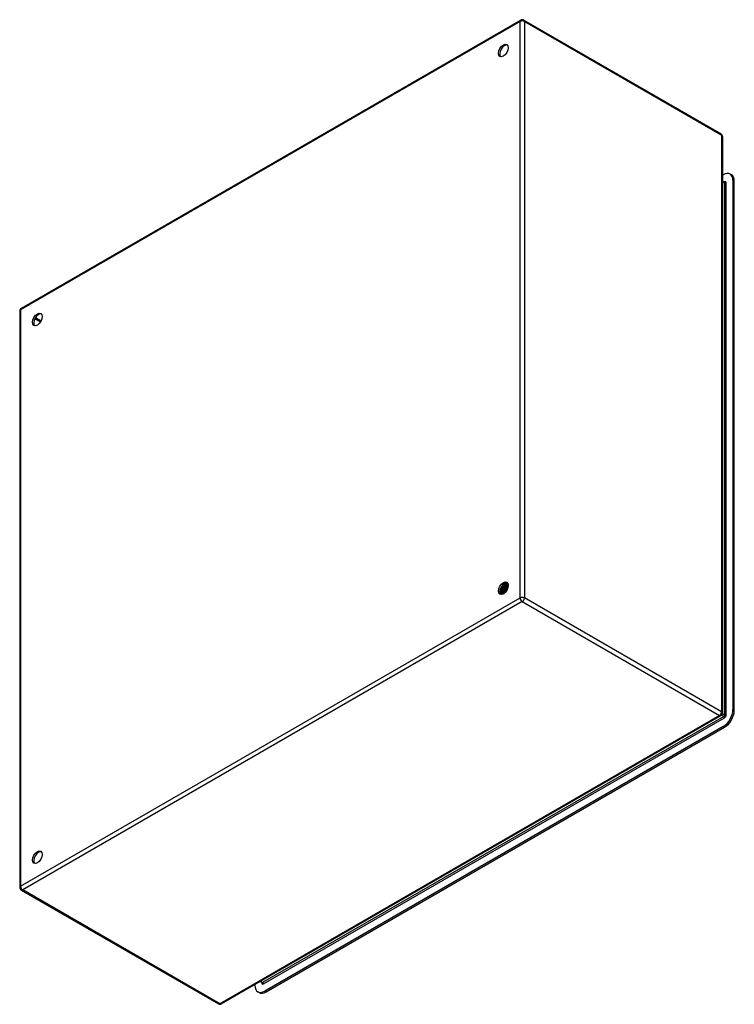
# Model space of a CAD drawing. Header units: inches. Extents: x 114.4 to 134.4, y 40.1 to 67.8.
import ezdxf

# ---------------------------------------------------------------- set-up
doc = ezdxf.new("R2010")
doc.units = ezdxf.units.IN
doc.header["$MEASUREMENT"] = 0
doc.layers.add('Visible Edges(ANSI)', color=7, linetype='Continuous', lineweight=25)
doc.layers.add('Visible Tangent Edges(ANSI)', color=7, linetype='Continuous', lineweight=25)

msp = doc.modelspace()

# ---------------------------------------------------------------- linework, layer by layer
at = {"layer": 'Visible Edges(ANSI)'}
for p, q in [((128.422, 67.789), (114.398, 59.693)), ((128.506, 67.789), (134.044, 64.592)), ((134.086, 64.519), (134.086, 48.326)), ((134.086, 63.433), (134.107, 63.445)), ((134.337, 63.443), (134.3, 63.464)), ((134.086, 63.265), (134.138, 63.235)), ((134.38, 63.288), (134.38, 48.423)), ((134.417, 48.401), (134.417, 63.266)), ((114.356, 59.62), (114.356, 43.427)), ((127.866, 51.754), (127.85, 51.745)), ((127.867, 51.719), (127.87, 51.717)), ((127.877, 51.825), (127.874, 51.827)), ((127.901, 51.734), (127.885, 51.725)), ((127.89, 51.853), (127.893, 51.852)), ((127.915, 51.809), (127.912, 51.811)), ((127.928, 51.838), (127.931, 51.836)), ((127.952, 51.793), (127.949, 51.795)), ((127.952, 51.955), (127.952, 51.955)), ((127.953, 51.955), (127.952, 51.955)), ((127.956, 51.954), (127.953, 51.955)), ((127.957, 51.937), (127.957, 51.919)), ((127.965, 51.822), (127.968, 51.821)), ((127.981, 51.962), (127.984, 51.961)), ((127.99, 51.938), (127.987, 51.939)), ((127.99, 51.778), (127.987, 51.779)), ((127.991, 51.917), (127.991, 51.899)), ((128.002, 51.807), (128.005, 51.805)), ((128.015, 51.945), (128.018, 51.944)), ((128.024, 51.922), (128.021, 51.923)), ((128.024, 51.957), (128.022, 51.959)), ((128.024, 51.763), (128.024, 51.763)), ((128.026, 51.897), (128.026, 51.879)), ((128.038, 51.791), (128.04, 51.791)), ((128.048, 51.929), (128.051, 51.927)), ((128.058, 51.906), (128.055, 51.907)), ((128.059, 51.937), (128.056, 51.939)), ((128.061, 51.877), (128.061, 51.858)), ((127.85, 51.712), (127.846, 51.714)), ((127.851, 51.698), (127.849, 51.699)), ((127.886, 51.678), (127.883, 51.679)), ((127.888, 51.692), (127.884, 51.694)), ((127.905, 51.7), (127.908, 51.699)), ((127.935, 51.714), (127.919, 51.705)), ((127.926, 51.673), (127.922, 51.675)), ((127.943, 51.682), (127.946, 51.68)), ((127.948, 51.68), (127.948, 51.681)), ((127.951, 51.683), (127.951, 51.683)), ((134.044, 48.254), (120.02, 40.157)), ((134.107, 47.951), (121.234, 40.519)), ((121.271, 40.497), (134.145, 47.929)), ((114.398, 43.355), (119.936, 40.157)), ((120.961, 40.676), (120.961, 40.701)), ((121.106, 40.784), (121.159, 40.754)), ((121.079, 40.478), (121.041, 40.499))]:
    msp.add_line(p, q, dxfattribs=at)
at = {"layer": 'Visible Edges(ANSI)', "flags": 128}
for points in [[(134.143, 63.234), (134.141, 63.234), (134.138, 63.235)], [(127.912, 51.811), (127.909, 51.806), (127.906, 51.802), (127.903, 51.798), (127.9, 51.794), (127.897, 51.791), (127.894, 51.787), (127.891, 51.783), (127.887, 51.78), (127.884, 51.776), (127.881, 51.773), (127.878, 51.77), (127.874, 51.767), (127.871, 51.764), (127.867, 51.761), (127.864, 51.758), (127.861, 51.756), (127.857, 51.753), (127.854, 51.751), (127.85, 51.749), (127.847, 51.746), (127.843, 51.745), (127.84, 51.743), (127.837, 51.741), (127.833, 51.74)], [(127.833, 51.737), (127.837, 51.738), (127.84, 51.74), (127.844, 51.742), (127.847, 51.743), (127.851, 51.745), (127.854, 51.748), (127.858, 51.75), (127.862, 51.753), (127.865, 51.755), (127.869, 51.758), (127.872, 51.761), (127.876, 51.764), (127.879, 51.767), (127.883, 51.77), (127.886, 51.774), (127.89, 51.777), (127.893, 51.781), (127.896, 51.785), (127.899, 51.789), (127.903, 51.792), (127.906, 51.797), (127.909, 51.801), (127.912, 51.805), (127.915, 51.809)], [(127.846, 51.714), (127.846, 51.715), (127.846, 51.716), (127.845, 51.717), (127.845, 51.718), (127.844, 51.719), (127.844, 51.72), (127.843, 51.721), (127.843, 51.722), (127.843, 51.723), (127.842, 51.724), (127.842, 51.725), (127.841, 51.726), (127.841, 51.727), (127.84, 51.728), (127.84, 51.729), (127.84, 51.73), (127.839, 51.731), (127.839, 51.732), (127.838, 51.733), (127.838, 51.734), (127.837, 51.735), (127.837, 51.736), (127.837, 51.737), (127.836, 51.738)], [(127.839, 51.779), (127.841, 51.781), (127.843, 51.782), (127.845, 51.784), (127.847, 51.785), (127.849, 51.787), (127.851, 51.789), (127.853, 51.79), (127.855, 51.792), (127.857, 51.794), (127.859, 51.796), (127.861, 51.798), (127.863, 51.8), (127.865, 51.802), (127.866, 51.804), (127.868, 51.806), (127.87, 51.808), (127.872, 51.81), (127.874, 51.812), (127.876, 51.814), (127.877, 51.817), (127.879, 51.819), (127.881, 51.821), (127.883, 51.824), (127.884, 51.826)], [(127.84, 51.783), (127.842, 51.784), (127.843, 51.786), (127.845, 51.787), (127.846, 51.789), (127.848, 51.791), (127.85, 51.792), (127.851, 51.794), (127.853, 51.795), (127.855, 51.797), (127.856, 51.799), (127.858, 51.801), (127.859, 51.802), (127.861, 51.804), (127.862, 51.806), (127.864, 51.808), (127.865, 51.81), (127.867, 51.811), (127.869, 51.813), (127.87, 51.815), (127.871, 51.817), (127.873, 51.819), (127.874, 51.821), (127.876, 51.823), (127.877, 51.825)], [(127.874, 51.827), (127.873, 51.825), (127.872, 51.823), (127.87, 51.821), (127.869, 51.819), (127.868, 51.818), (127.866, 51.816), (127.865, 51.814), (127.864, 51.813), (127.862, 51.811), (127.861, 51.809), (127.86, 51.808), (127.858, 51.806), (127.857, 51.804), (127.856, 51.803), (127.854, 51.801), (127.853, 51.8), (127.851, 51.798), (127.85, 51.797), (127.848, 51.795), (127.847, 51.794), (127.846, 51.793), (127.844, 51.791), (127.843, 51.79), (127.841, 51.788)], [(127.862, 51.73), (127.861, 51.73), (127.86, 51.731), (127.859, 51.731), (127.858, 51.731), (127.858, 51.732), (127.857, 51.732), (127.856, 51.733), (127.855, 51.733), (127.854, 51.734), (127.853, 51.734), (127.852, 51.735), (127.852, 51.735), (127.851, 51.735), (127.85, 51.736), (127.849, 51.736), (127.848, 51.737), (127.847, 51.737), (127.847, 51.738), (127.846, 51.738), (127.845, 51.739), (127.844, 51.739), (127.843, 51.74), (127.842, 51.74), (127.841, 51.74)], [(127.866, 51.72), (127.865, 51.72), (127.864, 51.72), (127.864, 51.719), (127.863, 51.719), (127.862, 51.719), (127.862, 51.718), (127.861, 51.718), (127.86, 51.718), (127.86, 51.717), (127.859, 51.717), (127.858, 51.717), (127.858, 51.716), (127.857, 51.716), (127.856, 51.716), (127.856, 51.715), (127.855, 51.715), (127.854, 51.715), (127.854, 51.714), (127.853, 51.714), (127.852, 51.713), (127.852, 51.713), (127.851, 51.713), (127.85, 51.712), (127.85, 51.712)], [(127.854, 51.747), (127.855, 51.746), (127.855, 51.745), (127.856, 51.744), (127.856, 51.743), (127.857, 51.741), (127.857, 51.74), (127.858, 51.739), (127.858, 51.738), (127.859, 51.737), (127.859, 51.736), (127.86, 51.734), (127.86, 51.733), (127.861, 51.732), (127.861, 51.731), (127.862, 51.73), (127.862, 51.728), (127.863, 51.727), (127.863, 51.726), (127.864, 51.725), (127.864, 51.724), (127.865, 51.722), (127.865, 51.721), (127.866, 51.72), (127.867, 51.719)], [(127.874, 51.827), (127.874, 51.827), (127.873, 51.827), (127.872, 51.828), (127.872, 51.828), (127.871, 51.828), (127.87, 51.829), (127.87, 51.829), (127.869, 51.83), (127.868, 51.83), (127.868, 51.83), (127.867, 51.831), (127.866, 51.831), (127.866, 51.832), (127.865, 51.832), (127.864, 51.832), (127.864, 51.833), (127.863, 51.833), (127.862, 51.834), (127.862, 51.834), (127.861, 51.834), (127.86, 51.835), (127.86, 51.835), (127.859, 51.835), (127.858, 51.836)], [(128.025, 51.764), (128.018, 51.767), (128.011, 51.77), (128.004, 51.773), (127.997, 51.776), (127.991, 51.779), (127.984, 51.782), (127.977, 51.785), (127.97, 51.788), (127.963, 51.791), (127.956, 51.795), (127.949, 51.798), (127.942, 51.801), (127.935, 51.804), (127.928, 51.807), (127.921, 51.81), (127.915, 51.813), (127.908, 51.816), (127.901, 51.819), (127.894, 51.822), (127.887, 51.825), (127.88, 51.828), (127.873, 51.831), (127.866, 51.834), (127.859, 51.838)], [(127.866, 51.754), (127.868, 51.756), (127.871, 51.757), (127.873, 51.759), (127.876, 51.761), (127.878, 51.762), (127.881, 51.764), (127.883, 51.766), (127.885, 51.768), (127.888, 51.77), (127.89, 51.772), (127.893, 51.775), (127.895, 51.777), (127.897, 51.779), (127.9, 51.782), (127.902, 51.784), (127.904, 51.787), (127.907, 51.79), (127.909, 51.792), (127.911, 51.795), (127.913, 51.798), (127.915, 51.801), (127.917, 51.804), (127.92, 51.807), (127.922, 51.81)], [(127.949, 51.795), (127.946, 51.79), (127.943, 51.786), (127.94, 51.782), (127.937, 51.777), (127.934, 51.773), (127.931, 51.769), (127.927, 51.765), (127.924, 51.761), (127.921, 51.758), (127.917, 51.754), (127.914, 51.751), (127.91, 51.747), (127.906, 51.744), (127.903, 51.741), (127.899, 51.738), (127.896, 51.736), (127.892, 51.733), (127.888, 51.73), (127.885, 51.728), (127.881, 51.726), (127.877, 51.724), (127.874, 51.722), (127.87, 51.72), (127.867, 51.719)], [(127.87, 51.717), (127.873, 51.719), (127.877, 51.721), (127.88, 51.722), (127.884, 51.724), (127.888, 51.727), (127.891, 51.729), (127.895, 51.731), (127.899, 51.734), (127.902, 51.737), (127.906, 51.74), (127.909, 51.743), (127.913, 51.746), (127.917, 51.749), (127.92, 51.753), (127.924, 51.756), (127.927, 51.76), (127.93, 51.764), (127.934, 51.768), (127.937, 51.772), (127.94, 51.776), (127.943, 51.78), (127.946, 51.785), (127.949, 51.789), (127.952, 51.793)], [(127.873, 51.864), (127.873, 51.863), (127.874, 51.863), (127.875, 51.862), (127.876, 51.862), (127.876, 51.861), (127.877, 51.861), (127.878, 51.861), (127.879, 51.86), (127.879, 51.86), (127.88, 51.859), (127.881, 51.859), (127.881, 51.858), (127.882, 51.858), (127.883, 51.857), (127.884, 51.857), (127.884, 51.857), (127.885, 51.856), (127.886, 51.856), (127.887, 51.855), (127.887, 51.855), (127.888, 51.854), (127.889, 51.854), (127.89, 51.854), (127.89, 51.853)], [(127.884, 51.694), (127.884, 51.695), (127.884, 51.696), (127.883, 51.697), (127.883, 51.698), (127.882, 51.699), (127.882, 51.7), (127.881, 51.701), (127.881, 51.702), (127.88, 51.703), (127.88, 51.704), (127.879, 51.705), (127.879, 51.707), (127.878, 51.708), (127.878, 51.709), (127.878, 51.71), (127.877, 51.711), (127.877, 51.712), (127.876, 51.713), (127.876, 51.714), (127.875, 51.715), (127.875, 51.716), (127.874, 51.717), (127.874, 51.718), (127.873, 51.719)], [(127.884, 51.826), (127.884, 51.826), (127.884, 51.826), (127.883, 51.826), (127.883, 51.826), (127.883, 51.826), (127.883, 51.826), (127.882, 51.826), (127.882, 51.826), (127.882, 51.826), (127.881, 51.826), (127.881, 51.826), (127.881, 51.826), (127.881, 51.826), (127.88, 51.826), (127.88, 51.826), (127.88, 51.826), (127.879, 51.826), (127.879, 51.826), (127.879, 51.825), (127.878, 51.825), (127.878, 51.825), (127.878, 51.825), (127.878, 51.825), (127.877, 51.825)], [(127.901, 51.709), (127.9, 51.71), (127.899, 51.71), (127.898, 51.711), (127.897, 51.711), (127.896, 51.712), (127.895, 51.712), (127.894, 51.713), (127.893, 51.713), (127.892, 51.714), (127.891, 51.714), (127.89, 51.715), (127.889, 51.715), (127.888, 51.716), (127.887, 51.716), (127.886, 51.717), (127.885, 51.717), (127.885, 51.718), (127.884, 51.718), (127.883, 51.719), (127.882, 51.719), (127.881, 51.72), (127.88, 51.72), (127.879, 51.721), (127.878, 51.721)], [(127.912, 51.811), (127.911, 51.811), (127.909, 51.812), (127.908, 51.813), (127.907, 51.813), (127.906, 51.814), (127.905, 51.814), (127.904, 51.815), (127.903, 51.816), (127.901, 51.816), (127.9, 51.817), (127.899, 51.818), (127.898, 51.818), (127.897, 51.819), (127.896, 51.82), (127.895, 51.82), (127.893, 51.821), (127.892, 51.822), (127.891, 51.822), (127.89, 51.823), (127.889, 51.824), (127.888, 51.824), (127.887, 51.825), (127.885, 51.826), (127.884, 51.826)], [(127.915, 51.922), (127.915, 51.919), (127.914, 51.916), (127.913, 51.913), (127.913, 51.911), (127.912, 51.908), (127.911, 51.905), (127.91, 51.902), (127.909, 51.899), (127.908, 51.896), (127.907, 51.893), (127.906, 51.89), (127.905, 51.887), (127.904, 51.884), (127.903, 51.881), (127.902, 51.879), (127.901, 51.876), (127.9, 51.873), (127.899, 51.87), (127.897, 51.867), (127.896, 51.864), (127.895, 51.861), (127.893, 51.859), (127.892, 51.856), (127.89, 51.853)], [(127.892, 51.729), (127.892, 51.728), (127.893, 51.726), (127.893, 51.725), (127.894, 51.724), (127.894, 51.723), (127.895, 51.722), (127.895, 51.72), (127.896, 51.719), (127.897, 51.718), (127.897, 51.717), (127.898, 51.716), (127.898, 51.715), (127.899, 51.713), (127.899, 51.712), (127.9, 51.711), (127.9, 51.71), (127.901, 51.709), (127.901, 51.707), (127.902, 51.706), (127.902, 51.705), (127.903, 51.704), (127.904, 51.703), (127.904, 51.701), (127.905, 51.7)], [(127.893, 51.852), (127.895, 51.855), (127.896, 51.858), (127.898, 51.861), (127.899, 51.864), (127.901, 51.867), (127.902, 51.87), (127.903, 51.873), (127.905, 51.876), (127.906, 51.879), (127.907, 51.882), (127.908, 51.886), (127.909, 51.889), (127.91, 51.892), (127.911, 51.895), (127.912, 51.898), (127.913, 51.901), (127.914, 51.904), (127.915, 51.908), (127.916, 51.911), (127.917, 51.914), (127.917, 51.917), (127.918, 51.92), (127.918, 51.923), (127.919, 51.926)], [(127.893, 51.852), (127.894, 51.852), (127.894, 51.852), (127.894, 51.852), (127.895, 51.852), (127.895, 51.852), (127.895, 51.852), (127.895, 51.852), (127.896, 51.852), (127.896, 51.852), (127.896, 51.852), (127.896, 51.853), (127.897, 51.853), (127.897, 51.853), (127.897, 51.853), (127.898, 51.853), (127.898, 51.853), (127.898, 51.853), (127.898, 51.853), (127.899, 51.853), (127.899, 51.853), (127.899, 51.853), (127.9, 51.853), (127.9, 51.853), (127.9, 51.853)], [(127.9, 51.853), (127.902, 51.856), (127.903, 51.859), (127.904, 51.862), (127.906, 51.866), (127.907, 51.869), (127.908, 51.872), (127.91, 51.875), (127.911, 51.878), (127.912, 51.881), (127.913, 51.885), (127.914, 51.888), (127.915, 51.891), (127.916, 51.894), (127.916, 51.897), (127.917, 51.901), (127.918, 51.904), (127.919, 51.907), (127.919, 51.91), (127.92, 51.913), (127.92, 51.916), (127.921, 51.919), (127.921, 51.923), (127.921, 51.926), (127.921, 51.929)], [(127.9, 51.853), (127.901, 51.852), (127.902, 51.852), (127.903, 51.851), (127.905, 51.851), (127.906, 51.85), (127.907, 51.849), (127.908, 51.849), (127.909, 51.848), (127.91, 51.847), (127.911, 51.847), (127.913, 51.846), (127.914, 51.845), (127.915, 51.845), (127.916, 51.844), (127.917, 51.843), (127.918, 51.843), (127.919, 51.842), (127.921, 51.841), (127.922, 51.841), (127.923, 51.84), (127.924, 51.84), (127.925, 51.839), (127.926, 51.838), (127.928, 51.838)], [(127.901, 51.734), (127.903, 51.736), (127.906, 51.737), (127.908, 51.739), (127.911, 51.741), (127.914, 51.743), (127.916, 51.745), (127.919, 51.747), (127.921, 51.749), (127.924, 51.751), (127.926, 51.753), (127.929, 51.756), (127.931, 51.758), (127.934, 51.761), (127.936, 51.764), (127.939, 51.766), (127.941, 51.769), (127.943, 51.772), (127.946, 51.775), (127.948, 51.778), (127.95, 51.781), (127.952, 51.784), (127.954, 51.787), (127.957, 51.79), (127.959, 51.793)], [(127.987, 51.779), (127.984, 51.774), (127.981, 51.77), (127.978, 51.765), (127.975, 51.761), (127.972, 51.757), (127.969, 51.753), (127.965, 51.749), (127.962, 51.745), (127.959, 51.741), (127.955, 51.737), (127.952, 51.734), (127.948, 51.73), (127.945, 51.727), (127.941, 51.724), (127.937, 51.721), (127.934, 51.718), (127.93, 51.715), (127.927, 51.713), (127.923, 51.71), (127.919, 51.708), (127.916, 51.706), (127.912, 51.704), (127.908, 51.702), (127.905, 51.7)], [(127.908, 51.699), (127.911, 51.7), (127.915, 51.702), (127.919, 51.704), (127.922, 51.706), (127.926, 51.709), (127.93, 51.711), (127.933, 51.714), (127.937, 51.717), (127.94, 51.72), (127.944, 51.723), (127.948, 51.726), (127.951, 51.729), (127.955, 51.733), (127.958, 51.736), (127.962, 51.74), (127.965, 51.744), (127.968, 51.748), (127.972, 51.752), (127.975, 51.756), (127.978, 51.76), (127.981, 51.764), (127.984, 51.769), (127.987, 51.773), (127.99, 51.778)], [(127.922, 51.81), (127.921, 51.81), (127.921, 51.81), (127.921, 51.81), (127.92, 51.81), (127.92, 51.81), (127.92, 51.81), (127.92, 51.81), (127.919, 51.81), (127.919, 51.81), (127.919, 51.81), (127.919, 51.81), (127.918, 51.81), (127.918, 51.81), (127.918, 51.81), (127.917, 51.81), (127.917, 51.81), (127.917, 51.809), (127.917, 51.809), (127.916, 51.809), (127.916, 51.809), (127.916, 51.809), (127.915, 51.809), (127.915, 51.809), (127.915, 51.809)], [(127.949, 51.795), (127.948, 51.795), (127.947, 51.796), (127.946, 51.797), (127.945, 51.797), (127.944, 51.798), (127.942, 51.798), (127.941, 51.799), (127.94, 51.8), (127.939, 51.8), (127.938, 51.801), (127.937, 51.802), (127.935, 51.802), (127.934, 51.803), (127.933, 51.803), (127.932, 51.804), (127.931, 51.805), (127.93, 51.805), (127.928, 51.806), (127.927, 51.807), (127.926, 51.807), (127.925, 51.808), (127.924, 51.808), (127.923, 51.809), (127.922, 51.81)], [(127.953, 51.955), (127.953, 51.951), (127.954, 51.946), (127.954, 51.942), (127.954, 51.937), (127.954, 51.932), (127.953, 51.928), (127.953, 51.923), (127.952, 51.918), (127.952, 51.913), (127.951, 51.908), (127.95, 51.903), (127.949, 51.898), (127.948, 51.893), (127.947, 51.888), (127.945, 51.883), (127.944, 51.878), (127.942, 51.873), (127.94, 51.867), (127.938, 51.862), (127.937, 51.857), (127.934, 51.852), (127.932, 51.847), (127.93, 51.842), (127.928, 51.838)], [(127.931, 51.836), (127.933, 51.841), (127.935, 51.846), (127.937, 51.851), (127.939, 51.856), (127.941, 51.861), (127.943, 51.866), (127.945, 51.871), (127.947, 51.876), (127.948, 51.881), (127.95, 51.887), (127.951, 51.892), (127.952, 51.897), (127.953, 51.902), (127.954, 51.907), (127.955, 51.912), (127.955, 51.917), (127.956, 51.921), (127.956, 51.926), (127.956, 51.931), (127.957, 51.936), (127.957, 51.94), (127.956, 51.945), (127.956, 51.949), (127.956, 51.954)], [(127.931, 51.836), (127.931, 51.836), (127.931, 51.836), (127.931, 51.836), (127.932, 51.836), (127.932, 51.837), (127.932, 51.837), (127.932, 51.837), (127.933, 51.837), (127.933, 51.837), (127.933, 51.837), (127.933, 51.837), (127.934, 51.837), (127.934, 51.837), (127.934, 51.837), (127.934, 51.837), (127.935, 51.837), (127.935, 51.837), (127.935, 51.837), (127.936, 51.837), (127.936, 51.837), (127.936, 51.837), (127.936, 51.837), (127.937, 51.837), (127.937, 51.837)], [(127.935, 51.714), (127.938, 51.716), (127.941, 51.717), (127.944, 51.719), (127.946, 51.721), (127.949, 51.723), (127.952, 51.725), (127.954, 51.727), (127.957, 51.73), (127.96, 51.732), (127.962, 51.734), (127.965, 51.737), (127.967, 51.74), (127.97, 51.742), (127.973, 51.745), (127.975, 51.748), (127.978, 51.751), (127.98, 51.754), (127.982, 51.757), (127.985, 51.76), (127.987, 51.763), (127.989, 51.767), (127.991, 51.77), (127.994, 51.773), (127.996, 51.777)], [(127.937, 51.837), (127.938, 51.84), (127.94, 51.844), (127.941, 51.847), (127.943, 51.851), (127.944, 51.854), (127.945, 51.857), (127.946, 51.861), (127.948, 51.864), (127.949, 51.868), (127.95, 51.871), (127.951, 51.875), (127.951, 51.878), (127.952, 51.882), (127.953, 51.885), (127.954, 51.889), (127.954, 51.892), (127.955, 51.895), (127.955, 51.899), (127.956, 51.902), (127.956, 51.906), (127.956, 51.909), (127.956, 51.912), (127.957, 51.915), (127.957, 51.919)], [(127.937, 51.837), (127.938, 51.836), (127.939, 51.836), (127.94, 51.835), (127.941, 51.834), (127.943, 51.834), (127.944, 51.833), (127.945, 51.833), (127.946, 51.832), (127.947, 51.831), (127.948, 51.831), (127.949, 51.83), (127.951, 51.829), (127.952, 51.829), (127.953, 51.828), (127.954, 51.828), (127.955, 51.827), (127.956, 51.826), (127.958, 51.826), (127.959, 51.825), (127.96, 51.825), (127.961, 51.824), (127.962, 51.823), (127.963, 51.823), (127.965, 51.822)], [(127.959, 51.793), (127.958, 51.793), (127.958, 51.793), (127.958, 51.793), (127.958, 51.793), (127.957, 51.793), (127.957, 51.793), (127.957, 51.793), (127.957, 51.793), (127.956, 51.793), (127.956, 51.793), (127.956, 51.793), (127.956, 51.793), (127.955, 51.793), (127.955, 51.793), (127.955, 51.793), (127.955, 51.793), (127.954, 51.793), (127.954, 51.793), (127.954, 51.793), (127.953, 51.793), (127.953, 51.793), (127.953, 51.793), (127.953, 51.793), (127.952, 51.793)], [(127.956, 51.958), (127.957, 51.958), (127.958, 51.958), (127.959, 51.958), (127.96, 51.959), (127.961, 51.959), (127.962, 51.959), (127.963, 51.959), (127.964, 51.959), (127.965, 51.959), (127.966, 51.96), (127.967, 51.96), (127.969, 51.96), (127.97, 51.96), (127.971, 51.96), (127.972, 51.961), (127.973, 51.961), (127.974, 51.961), (127.975, 51.961), (127.976, 51.961), (127.977, 51.961), (127.978, 51.962), (127.979, 51.962), (127.98, 51.962), (127.981, 51.962)], [(127.984, 51.939), (127.983, 51.939), (127.982, 51.94), (127.981, 51.94), (127.98, 51.941), (127.978, 51.942), (127.977, 51.942), (127.976, 51.943), (127.975, 51.944), (127.974, 51.944), (127.972, 51.945), (127.971, 51.945), (127.97, 51.946), (127.969, 51.947), (127.968, 51.947), (127.966, 51.948), (127.965, 51.948), (127.964, 51.949), (127.963, 51.95), (127.962, 51.95), (127.961, 51.951), (127.959, 51.951), (127.958, 51.952), (127.957, 51.953), (127.956, 51.953)], [(127.987, 51.939), (127.986, 51.939), (127.985, 51.939), (127.983, 51.938), (127.982, 51.938), (127.981, 51.938), (127.98, 51.938), (127.978, 51.938), (127.977, 51.937), (127.976, 51.937), (127.975, 51.937), (127.973, 51.937), (127.972, 51.936), (127.971, 51.936), (127.969, 51.936), (127.968, 51.936), (127.967, 51.936), (127.966, 51.935), (127.964, 51.935), (127.963, 51.935), (127.962, 51.935), (127.96, 51.935), (127.959, 51.934), (127.958, 51.934), (127.957, 51.934)], [(127.987, 51.779), (127.986, 51.78), (127.984, 51.78), (127.983, 51.781), (127.982, 51.781), (127.981, 51.782), (127.98, 51.782), (127.979, 51.783), (127.977, 51.784), (127.976, 51.784), (127.975, 51.785), (127.974, 51.785), (127.973, 51.786), (127.972, 51.787), (127.97, 51.787), (127.969, 51.788), (127.968, 51.788), (127.967, 51.789), (127.966, 51.79), (127.964, 51.79), (127.963, 51.791), (127.962, 51.791), (127.961, 51.792), (127.96, 51.793), (127.959, 51.793)], [(127.987, 51.939), (127.988, 51.935), (127.988, 51.93), (127.988, 51.926), (127.989, 51.921), (127.989, 51.917), (127.988, 51.912), (127.988, 51.907), (127.988, 51.902), (127.987, 51.897), (127.987, 51.892), (127.986, 51.888), (127.985, 51.882), (127.984, 51.877), (127.983, 51.872), (127.981, 51.867), (127.98, 51.862), (127.978, 51.857), (127.977, 51.852), (127.975, 51.847), (127.973, 51.842), (127.971, 51.837), (127.969, 51.832), (127.967, 51.827), (127.965, 51.822)], [(127.968, 51.821), (127.97, 51.826), (127.972, 51.831), (127.974, 51.836), (127.976, 51.841), (127.978, 51.846), (127.98, 51.851), (127.981, 51.856), (127.983, 51.861), (127.984, 51.866), (127.986, 51.871), (127.987, 51.876), (127.988, 51.881), (127.989, 51.886), (127.989, 51.891), (127.99, 51.896), (127.991, 51.901), (127.991, 51.906), (127.991, 51.911), (127.991, 51.915), (127.991, 51.92), (127.991, 51.925), (127.991, 51.929), (127.991, 51.934), (127.99, 51.938)], [(127.968, 51.821), (127.968, 51.821), (127.968, 51.821), (127.968, 51.821), (127.969, 51.821), (127.969, 51.821), (127.969, 51.821), (127.969, 51.821), (127.97, 51.821), (127.97, 51.821), (127.97, 51.821), (127.97, 51.821), (127.971, 51.821), (127.971, 51.821), (127.971, 51.821), (127.971, 51.821), (127.972, 51.821), (127.972, 51.821), (127.972, 51.821), (127.972, 51.821), (127.972, 51.821), (127.973, 51.821), (127.973, 51.821), (127.973, 51.821), (127.973, 51.821)], [(127.973, 51.821), (127.975, 51.824), (127.976, 51.827), (127.978, 51.831), (127.979, 51.834), (127.98, 51.837), (127.981, 51.84), (127.982, 51.844), (127.983, 51.847), (127.984, 51.85), (127.985, 51.854), (127.986, 51.857), (127.987, 51.86), (127.987, 51.864), (127.988, 51.867), (127.989, 51.87), (127.989, 51.873), (127.99, 51.877), (127.99, 51.88), (127.991, 51.883), (127.991, 51.886), (127.991, 51.889), (127.991, 51.892), (127.991, 51.896), (127.991, 51.899)], [(127.973, 51.821), (127.975, 51.82), (127.976, 51.82), (127.977, 51.819), (127.978, 51.818), (127.979, 51.818), (127.98, 51.817), (127.982, 51.817), (127.983, 51.816), (127.984, 51.815), (127.985, 51.815), (127.986, 51.814), (127.987, 51.814), (127.989, 51.813), (127.99, 51.812), (127.991, 51.812), (127.992, 51.811), (127.993, 51.811), (127.995, 51.81), (127.996, 51.81), (127.997, 51.809), (127.998, 51.808), (127.999, 51.808), (128, 51.807), (128.002, 51.807)], [(127.977, 51.971), (127.978, 51.971), (127.978, 51.971), (127.978, 51.97), (127.978, 51.97), (127.978, 51.969), (127.978, 51.969), (127.979, 51.969), (127.979, 51.968), (127.979, 51.968), (127.979, 51.968), (127.979, 51.967), (127.98, 51.967), (127.98, 51.966), (127.98, 51.966), (127.98, 51.966), (127.98, 51.965), (127.98, 51.965), (127.981, 51.964), (127.981, 51.964), (127.981, 51.964), (127.981, 51.963), (127.981, 51.963), (127.981, 51.963), (127.981, 51.962)], [(127.984, 51.961), (127.984, 51.961), (127.984, 51.962), (127.984, 51.962), (127.983, 51.963), (127.983, 51.963), (127.983, 51.964), (127.983, 51.964), (127.983, 51.965), (127.982, 51.965), (127.982, 51.966), (127.982, 51.966), (127.982, 51.967), (127.981, 51.967), (127.981, 51.968), (127.981, 51.968), (127.981, 51.968), (127.981, 51.969), (127.98, 51.969), (127.98, 51.97), (127.98, 51.97), (127.98, 51.971), (127.979, 51.971), (127.979, 51.972), (127.979, 51.972)], [(127.984, 51.961), (127.984, 51.96), (127.984, 51.959), (127.984, 51.958), (127.984, 51.957), (127.984, 51.956), (127.984, 51.956), (127.984, 51.955), (127.984, 51.954), (127.984, 51.953), (127.984, 51.952), (127.984, 51.951), (127.984, 51.95), (127.984, 51.95), (127.984, 51.949), (127.984, 51.948), (127.984, 51.947), (127.984, 51.946), (127.984, 51.945), (127.984, 51.944), (127.984, 51.943), (127.984, 51.943), (127.984, 51.942), (127.984, 51.941), (127.984, 51.94)], [(127.984, 51.94), (127.985, 51.94), (127.986, 51.94), (127.988, 51.941), (127.989, 51.941), (127.99, 51.941), (127.992, 51.941), (127.993, 51.941), (127.994, 51.942), (127.995, 51.942), (127.997, 51.942), (127.998, 51.942), (127.999, 51.943), (128.001, 51.943), (128.002, 51.943), (128.003, 51.943), (128.005, 51.944), (128.006, 51.944), (128.007, 51.944), (128.008, 51.944), (128.01, 51.944), (128.011, 51.945), (128.012, 51.945), (128.014, 51.945), (128.015, 51.945)], [(128.018, 51.944), (128.017, 51.946), (128.016, 51.948), (128.015, 51.949), (128.014, 51.951), (128.013, 51.953), (128.012, 51.954), (128.011, 51.956), (128.01, 51.958), (128.009, 51.959), (128.008, 51.961), (128.007, 51.962), (128.006, 51.963), (128.005, 51.965), (128.003, 51.966), (128.002, 51.967), (128.001, 51.969), (128, 51.97), (127.998, 51.971), (127.997, 51.972), (127.995, 51.973), (127.994, 51.974), (127.993, 51.975), (127.991, 51.976), (127.99, 51.977)], [(127.99, 51.977), (127.991, 51.976), (127.992, 51.975), (127.993, 51.974), (127.995, 51.973), (127.996, 51.972), (127.997, 51.971), (127.998, 51.97), (128, 51.969), (128.001, 51.967), (128.002, 51.966), (128.003, 51.965), (128.004, 51.964), (128.005, 51.962), (128.006, 51.961), (128.007, 51.959), (128.008, 51.958), (128.009, 51.957), (128.01, 51.955), (128.011, 51.954), (128.012, 51.952), (128.013, 51.95), (128.013, 51.949), (128.014, 51.947), (128.015, 51.945)], [(128.016, 51.922), (128.015, 51.923), (128.014, 51.923), (128.013, 51.924), (128.012, 51.924), (128.011, 51.925), (128.01, 51.925), (128.009, 51.926), (128.008, 51.927), (128.007, 51.927), (128.006, 51.928), (128.004, 51.928), (128.003, 51.929), (128.002, 51.929), (128.001, 51.93), (128, 51.93), (127.999, 51.931), (127.998, 51.932), (127.997, 51.932), (127.996, 51.933), (127.995, 51.933), (127.994, 51.934), (127.992, 51.934), (127.991, 51.935), (127.99, 51.936)], [(127.996, 51.777), (127.995, 51.777), (127.995, 51.777), (127.995, 51.777), (127.995, 51.777), (127.995, 51.777), (127.994, 51.777), (127.994, 51.777), (127.994, 51.777), (127.994, 51.777), (127.993, 51.777), (127.993, 51.777), (127.993, 51.777), (127.993, 51.777), (127.992, 51.777), (127.992, 51.777), (127.992, 51.777), (127.992, 51.778), (127.991, 51.778), (127.991, 51.778), (127.991, 51.778), (127.991, 51.778), (127.99, 51.778), (127.99, 51.778), (127.99, 51.778)], [(128.021, 51.923), (128.02, 51.923), (128.019, 51.923), (128.018, 51.922), (128.016, 51.922), (128.015, 51.922), (128.014, 51.922), (128.013, 51.921), (128.011, 51.921), (128.01, 51.921), (128.009, 51.921), (128.008, 51.92), (128.006, 51.92), (128.005, 51.92), (128.004, 51.92), (128.003, 51.919), (128.001, 51.919), (128, 51.919), (127.999, 51.919), (127.998, 51.919), (127.996, 51.918), (127.995, 51.918), (127.994, 51.918), (127.993, 51.918), (127.991, 51.917)], [(128.024, 51.763), (128.023, 51.764), (128.022, 51.764), (128.021, 51.765), (128.019, 51.765), (128.018, 51.766), (128.017, 51.767), (128.016, 51.767), (128.015, 51.768), (128.014, 51.768), (128.012, 51.769), (128.011, 51.769), (128.01, 51.77), (128.009, 51.771), (128.008, 51.771), (128.006, 51.772), (128.005, 51.772), (128.004, 51.773), (128.003, 51.773), (128.002, 51.774), (128, 51.775), (127.999, 51.775), (127.998, 51.776), (127.997, 51.776), (127.996, 51.777)], [(128.021, 51.923), (128.022, 51.919), (128.023, 51.914), (128.023, 51.91), (128.023, 51.906), (128.023, 51.901), (128.023, 51.896), (128.023, 51.892), (128.023, 51.887), (128.023, 51.882), (128.022, 51.877), (128.021, 51.872), (128.021, 51.867), (128.02, 51.862), (128.019, 51.857), (128.017, 51.852), (128.016, 51.847), (128.015, 51.842), (128.013, 51.837), (128.012, 51.832), (128.01, 51.827), (128.008, 51.822), (128.006, 51.817), (128.004, 51.812), (128.002, 51.807)], [(128.004, 51.965), (128.006, 51.965), (128.009, 51.964), (128.011, 51.963), (128.013, 51.962), (128.016, 51.961), (128.018, 51.96), (128.02, 51.959), (128.022, 51.958), (128.024, 51.957), (128.026, 51.956), (128.028, 51.954), (128.03, 51.953), (128.032, 51.951), (128.034, 51.949), (128.035, 51.948), (128.037, 51.946), (128.039, 51.944), (128.04, 51.942), (128.042, 51.94), (128.043, 51.938), (128.044, 51.936), (128.046, 51.933), (128.047, 51.931), (128.048, 51.929)], [(128.005, 51.805), (128.007, 51.81), (128.009, 51.815), (128.011, 51.82), (128.013, 51.825), (128.014, 51.83), (128.016, 51.836), (128.018, 51.841), (128.019, 51.846), (128.02, 51.851), (128.021, 51.856), (128.022, 51.861), (128.023, 51.866), (128.024, 51.871), (128.025, 51.876), (128.025, 51.881), (128.026, 51.886), (128.026, 51.89), (128.026, 51.895), (128.026, 51.9), (128.026, 51.904), (128.026, 51.909), (128.025, 51.913), (128.025, 51.918), (128.024, 51.922)], [(128.005, 51.805), (128.005, 51.805), (128.005, 51.805), (128.005, 51.805), (128.005, 51.805), (128.006, 51.805), (128.006, 51.805), (128.006, 51.805), (128.006, 51.805), (128.007, 51.805), (128.007, 51.805), (128.007, 51.805), (128.007, 51.805), (128.008, 51.805), (128.008, 51.805), (128.008, 51.805), (128.008, 51.805), (128.008, 51.805), (128.009, 51.805), (128.009, 51.805), (128.009, 51.805), (128.009, 51.805), (128.01, 51.805), (128.01, 51.805), (128.01, 51.805)], [(128.01, 51.805), (128.011, 51.808), (128.013, 51.811), (128.014, 51.814), (128.015, 51.817), (128.016, 51.82), (128.017, 51.823), (128.018, 51.827), (128.019, 51.83), (128.02, 51.833), (128.021, 51.836), (128.021, 51.839), (128.022, 51.842), (128.023, 51.845), (128.023, 51.848), (128.024, 51.852), (128.024, 51.855), (128.025, 51.858), (128.025, 51.861), (128.025, 51.864), (128.026, 51.867), (128.026, 51.87), (128.026, 51.873), (128.026, 51.876), (128.026, 51.878)], [(128.01, 51.805), (128.011, 51.804), (128.012, 51.804), (128.014, 51.803), (128.015, 51.802), (128.016, 51.802), (128.017, 51.801), (128.018, 51.801), (128.019, 51.8), (128.021, 51.8), (128.022, 51.799), (128.023, 51.798), (128.024, 51.798), (128.025, 51.797), (128.027, 51.797), (128.028, 51.796), (128.029, 51.796), (128.03, 51.795), (128.031, 51.795), (128.033, 51.794), (128.034, 51.793), (128.035, 51.793), (128.036, 51.792), (128.037, 51.792), (128.038, 51.791)], [(128.018, 51.944), (128.018, 51.943), (128.018, 51.942), (128.018, 51.941), (128.018, 51.941), (128.018, 51.94), (128.018, 51.939), (128.017, 51.938), (128.017, 51.937), (128.017, 51.936), (128.017, 51.935), (128.017, 51.934), (128.017, 51.933), (128.017, 51.933), (128.017, 51.932), (128.017, 51.931), (128.017, 51.93), (128.017, 51.929), (128.017, 51.928), (128.017, 51.927), (128.017, 51.926), (128.017, 51.925), (128.017, 51.924), (128.017, 51.924), (128.017, 51.923)], [(128.017, 51.923), (128.019, 51.923), (128.02, 51.923), (128.021, 51.923), (128.022, 51.924), (128.024, 51.924), (128.025, 51.924), (128.026, 51.924), (128.028, 51.925), (128.029, 51.925), (128.03, 51.925), (128.031, 51.925), (128.033, 51.926), (128.034, 51.926), (128.035, 51.926), (128.037, 51.926), (128.038, 51.927), (128.039, 51.927), (128.041, 51.927), (128.042, 51.927), (128.043, 51.928), (128.044, 51.928), (128.046, 51.928), (128.047, 51.928), (128.048, 51.929)], [(128.024, 51.763), (128.024, 51.763), (128.024, 51.763), (128.024, 51.763), (128.024, 51.762), (128.024, 51.762), (128.023, 51.762), (128.023, 51.762), (128.023, 51.761), (128.023, 51.761), (128.023, 51.761), (128.023, 51.761), (128.023, 51.76), (128.022, 51.76), (128.022, 51.76), (128.022, 51.76), (128.022, 51.759), (128.022, 51.759), (128.022, 51.759), (128.021, 51.759), (128.021, 51.758), (128.021, 51.758), (128.021, 51.758), (128.021, 51.758), (128.021, 51.757)], [(128.051, 51.927), (128.05, 51.929), (128.049, 51.93), (128.048, 51.932), (128.048, 51.934), (128.047, 51.935), (128.046, 51.937), (128.045, 51.938), (128.044, 51.939), (128.043, 51.941), (128.042, 51.942), (128.041, 51.943), (128.039, 51.945), (128.038, 51.946), (128.037, 51.947), (128.036, 51.948), (128.035, 51.949), (128.034, 51.95), (128.032, 51.951), (128.031, 51.952), (128.03, 51.953), (128.028, 51.954), (128.027, 51.955), (128.026, 51.956), (128.024, 51.957)], [(128.048, 51.905), (128.047, 51.906), (128.046, 51.906), (128.045, 51.907), (128.044, 51.907), (128.043, 51.908), (128.043, 51.908), (128.042, 51.909), (128.041, 51.909), (128.04, 51.91), (128.039, 51.911), (128.038, 51.911), (128.037, 51.912), (128.036, 51.912), (128.035, 51.913), (128.034, 51.913), (128.033, 51.914), (128.032, 51.914), (128.031, 51.915), (128.03, 51.915), (128.029, 51.916), (128.028, 51.916), (128.027, 51.917), (128.026, 51.917), (128.025, 51.918)], [(128.055, 51.907), (128.054, 51.907), (128.053, 51.906), (128.052, 51.906), (128.051, 51.906), (128.049, 51.906), (128.048, 51.905), (128.047, 51.905), (128.046, 51.905), (128.044, 51.905), (128.043, 51.904), (128.042, 51.904), (128.041, 51.904), (128.04, 51.904), (128.038, 51.903), (128.037, 51.903), (128.036, 51.903), (128.035, 51.903), (128.034, 51.902), (128.032, 51.902), (128.031, 51.902), (128.03, 51.902), (128.029, 51.901), (128.027, 51.901), (128.026, 51.901)], [(128.055, 51.907), (128.056, 51.903), (128.057, 51.898), (128.057, 51.894), (128.058, 51.89), (128.058, 51.885), (128.058, 51.881), (128.058, 51.876), (128.058, 51.871), (128.058, 51.866), (128.057, 51.862), (128.057, 51.857), (128.056, 51.852), (128.055, 51.847), (128.054, 51.842), (128.053, 51.837), (128.052, 51.832), (128.051, 51.827), (128.049, 51.821), (128.048, 51.816), (128.046, 51.811), (128.044, 51.806), (128.043, 51.801), (128.041, 51.796), (128.038, 51.791)], [(128.039, 51.945), (128.04, 51.945), (128.042, 51.944), (128.043, 51.944), (128.045, 51.944), (128.046, 51.943), (128.048, 51.943), (128.049, 51.942), (128.05, 51.941), (128.052, 51.941), (128.053, 51.94), (128.055, 51.939), (128.056, 51.939), (128.057, 51.938), (128.058, 51.937), (128.06, 51.936), (128.061, 51.935), (128.062, 51.935), (128.063, 51.934), (128.065, 51.933), (128.066, 51.932), (128.067, 51.931), (128.068, 51.93), (128.069, 51.929), (128.07, 51.927)], [(128.05, 51.813), (128.051, 51.817), (128.053, 51.821), (128.054, 51.826), (128.055, 51.83), (128.056, 51.834), (128.057, 51.838), (128.058, 51.842), (128.058, 51.846), (128.059, 51.85), (128.059, 51.854), (128.06, 51.858), (128.06, 51.862), (128.061, 51.866), (128.061, 51.87), (128.061, 51.873), (128.061, 51.877), (128.061, 51.881), (128.061, 51.885), (128.061, 51.888), (128.06, 51.892), (128.06, 51.895), (128.059, 51.899), (128.059, 51.902), (128.058, 51.906)], [(128.051, 51.927), (128.051, 51.926), (128.051, 51.925), (128.051, 51.925), (128.051, 51.924), (128.051, 51.923), (128.051, 51.922), (128.051, 51.921), (128.051, 51.92), (128.051, 51.919), (128.051, 51.918), (128.051, 51.918), (128.051, 51.917), (128.051, 51.916), (128.051, 51.915), (128.051, 51.914), (128.051, 51.913), (128.051, 51.912), (128.051, 51.911), (128.051, 51.91), (128.051, 51.909), (128.051, 51.909), (128.051, 51.908), (128.051, 51.907), (128.051, 51.906)], [(128.056, 51.906), (128.057, 51.907), (128.058, 51.907), (128.058, 51.907), (128.059, 51.907), (128.059, 51.907), (128.06, 51.907), (128.061, 51.907), (128.061, 51.907), (128.062, 51.908), (128.063, 51.908), (128.063, 51.908), (128.064, 51.908), (128.064, 51.908), (128.065, 51.908), (128.066, 51.908), (128.066, 51.908), (128.067, 51.909), (128.068, 51.909), (128.068, 51.909), (128.069, 51.909), (128.069, 51.909), (128.07, 51.909), (128.071, 51.909), (128.071, 51.909)], [(128.07, 51.929), (128.07, 51.929), (128.069, 51.929), (128.069, 51.93), (128.068, 51.93), (128.068, 51.931), (128.067, 51.931), (128.067, 51.931), (128.067, 51.932), (128.066, 51.932), (128.066, 51.932), (128.065, 51.933), (128.065, 51.933), (128.064, 51.933), (128.064, 51.934), (128.063, 51.934), (128.063, 51.934), (128.062, 51.935), (128.062, 51.935), (128.061, 51.935), (128.061, 51.936), (128.061, 51.936), (128.06, 51.936), (128.06, 51.937), (128.059, 51.937)], [(128.071, 51.894), (128.07, 51.894), (128.07, 51.894), (128.069, 51.895), (128.069, 51.895), (128.068, 51.895), (128.068, 51.895), (128.067, 51.896), (128.067, 51.896), (128.066, 51.896), (128.066, 51.896), (128.065, 51.896), (128.065, 51.897), (128.064, 51.897), (128.064, 51.897), (128.063, 51.897), (128.063, 51.898), (128.063, 51.898), (128.062, 51.898), (128.062, 51.898), (128.061, 51.899), (128.061, 51.899), (128.06, 51.899), (128.06, 51.899), (128.059, 51.9)], [(128.06, 51.84), (128.06, 51.841), (128.06, 51.842), (128.06, 51.843), (128.06, 51.843), (128.06, 51.844), (128.06, 51.845), (128.06, 51.846), (128.061, 51.846), (128.061, 51.847), (128.061, 51.848), (128.061, 51.849), (128.061, 51.849), (128.061, 51.85), (128.061, 51.851), (128.061, 51.852), (128.061, 51.852), (128.061, 51.853), (128.061, 51.854), (128.061, 51.855), (128.061, 51.855), (128.061, 51.856), (128.061, 51.857), (128.061, 51.858), (128.061, 51.858)], [(128.07, 51.886), (128.069, 51.886), (128.069, 51.886), (128.069, 51.886), (128.068, 51.886), (128.068, 51.886), (128.068, 51.886), (128.067, 51.886), (128.067, 51.886), (128.066, 51.885), (128.066, 51.885), (128.066, 51.885), (128.065, 51.885), (128.065, 51.885), (128.065, 51.885), (128.064, 51.885), (128.064, 51.885), (128.063, 51.885), (128.063, 51.885), (128.063, 51.885), (128.062, 51.885), (128.062, 51.884), (128.062, 51.884), (128.061, 51.884), (128.061, 51.884)], [(127.846, 51.714), (127.846, 51.714), (127.845, 51.714), (127.845, 51.713), (127.844, 51.713), (127.844, 51.713), (127.843, 51.713), (127.843, 51.713), (127.842, 51.713), (127.842, 51.713), (127.841, 51.713), (127.84, 51.713), (127.84, 51.713), (127.839, 51.713), (127.839, 51.713), (127.838, 51.713), (127.838, 51.713), (127.837, 51.713), (127.837, 51.713), (127.836, 51.713), (127.836, 51.713), (127.835, 51.713), (127.835, 51.713), (127.834, 51.713), (127.834, 51.713)], [(127.834, 51.712), (127.834, 51.712), (127.835, 51.712), (127.836, 51.712), (127.836, 51.712), (127.837, 51.712), (127.838, 51.712), (127.838, 51.712), (127.839, 51.712), (127.839, 51.712), (127.84, 51.712), (127.841, 51.712), (127.841, 51.712), (127.842, 51.712), (127.843, 51.712), (127.843, 51.712), (127.844, 51.712), (127.845, 51.712), (127.845, 51.712), (127.846, 51.712), (127.847, 51.712), (127.847, 51.712), (127.848, 51.712), (127.849, 51.712), (127.85, 51.712)], [(127.884, 51.694), (127.882, 51.694), (127.879, 51.693), (127.877, 51.693), (127.874, 51.693), (127.872, 51.693), (127.87, 51.693), (127.867, 51.693), (127.865, 51.694), (127.863, 51.694), (127.86, 51.695), (127.858, 51.695), (127.856, 51.696), (127.854, 51.697), (127.852, 51.698), (127.85, 51.699), (127.848, 51.7), (127.846, 51.701), (127.844, 51.702), (127.843, 51.704), (127.841, 51.705), (127.839, 51.707), (127.838, 51.708), (127.836, 51.71), (127.835, 51.712)], [(127.852, 51.698), (127.853, 51.697), (127.854, 51.697), (127.855, 51.696), (127.857, 51.695), (127.858, 51.695), (127.86, 51.694), (127.861, 51.694), (127.862, 51.693), (127.864, 51.693), (127.865, 51.693), (127.867, 51.692), (127.868, 51.692), (127.87, 51.692), (127.871, 51.692), (127.873, 51.692), (127.874, 51.692), (127.876, 51.691), (127.878, 51.691), (127.879, 51.692), (127.881, 51.692), (127.882, 51.692), (127.884, 51.692), (127.886, 51.692), (127.888, 51.692)], [(127.922, 51.675), (127.92, 51.674), (127.917, 51.674), (127.914, 51.673), (127.912, 51.673), (127.909, 51.673), (127.907, 51.673), (127.904, 51.673), (127.902, 51.673), (127.899, 51.674), (127.897, 51.674), (127.894, 51.675), (127.892, 51.676), (127.89, 51.676), (127.888, 51.677), (127.886, 51.678), (127.884, 51.679), (127.882, 51.681), (127.88, 51.682), (127.878, 51.683), (127.876, 51.685), (127.874, 51.686), (127.873, 51.688), (127.871, 51.69), (127.869, 51.692)], [(127.886, 51.678), (127.888, 51.677), (127.889, 51.676), (127.891, 51.676), (127.892, 51.675), (127.893, 51.674), (127.895, 51.674), (127.896, 51.673), (127.898, 51.673), (127.9, 51.673), (127.901, 51.672), (127.903, 51.672), (127.904, 51.672), (127.906, 51.672), (127.908, 51.672), (127.909, 51.671), (127.911, 51.671), (127.913, 51.671), (127.915, 51.672), (127.916, 51.672), (127.918, 51.672), (127.92, 51.672), (127.922, 51.672), (127.924, 51.673), (127.926, 51.673)], [(127.904, 51.701), (127.904, 51.701), (127.903, 51.7), (127.902, 51.7), (127.901, 51.7), (127.901, 51.699), (127.9, 51.699), (127.899, 51.699), (127.899, 51.698), (127.898, 51.698), (127.897, 51.698), (127.897, 51.697), (127.896, 51.697), (127.895, 51.696), (127.895, 51.696), (127.894, 51.696), (127.893, 51.695), (127.892, 51.695), (127.892, 51.695), (127.891, 51.694), (127.89, 51.694), (127.89, 51.694), (127.889, 51.693), (127.888, 51.693), (127.888, 51.692)], [(127.915, 51.662), (127.914, 51.662), (127.914, 51.662), (127.913, 51.663), (127.913, 51.663), (127.912, 51.663), (127.912, 51.664), (127.911, 51.664), (127.911, 51.665), (127.91, 51.665), (127.91, 51.665), (127.91, 51.666), (127.909, 51.666), (127.909, 51.667), (127.908, 51.667), (127.908, 51.668), (127.907, 51.668), (127.907, 51.668), (127.907, 51.669), (127.906, 51.669), (127.906, 51.67), (127.905, 51.67), (127.905, 51.671), (127.905, 51.671), (127.904, 51.672)], [(127.922, 51.675), (127.922, 51.676), (127.921, 51.677), (127.921, 51.678), (127.92, 51.679), (127.92, 51.68), (127.919, 51.681), (127.919, 51.682), (127.918, 51.683), (127.918, 51.684), (127.918, 51.685), (127.917, 51.686), (127.917, 51.687), (127.916, 51.688), (127.916, 51.689), (127.915, 51.691), (127.915, 51.692), (127.914, 51.693), (127.914, 51.694), (127.913, 51.695), (127.913, 51.696), (127.912, 51.697), (127.912, 51.698), (127.911, 51.699), (127.911, 51.7)], [(127.939, 51.689), (127.938, 51.69), (127.937, 51.69), (127.936, 51.691), (127.935, 51.691), (127.934, 51.692), (127.933, 51.692), (127.932, 51.693), (127.931, 51.693), (127.93, 51.694), (127.929, 51.694), (127.928, 51.695), (127.927, 51.695), (127.926, 51.696), (127.925, 51.697), (127.924, 51.697), (127.923, 51.698), (127.922, 51.698), (127.921, 51.699), (127.92, 51.699), (127.919, 51.7), (127.918, 51.7), (127.917, 51.701), (127.916, 51.701), (127.914, 51.702)], [(127.943, 51.682), (127.942, 51.682), (127.941, 51.681), (127.941, 51.681), (127.94, 51.681), (127.939, 51.68), (127.938, 51.68), (127.938, 51.679), (127.937, 51.679), (127.936, 51.679), (127.936, 51.678), (127.935, 51.678), (127.934, 51.678), (127.933, 51.677), (127.933, 51.677), (127.932, 51.676), (127.931, 51.676), (127.931, 51.676), (127.93, 51.675), (127.929, 51.675), (127.928, 51.675), (127.928, 51.674), (127.927, 51.674), (127.926, 51.673), (127.926, 51.673)], [(127.929, 51.71), (127.93, 51.709), (127.93, 51.708), (127.931, 51.707), (127.932, 51.706), (127.932, 51.704), (127.933, 51.703), (127.933, 51.702), (127.934, 51.701), (127.934, 51.7), (127.935, 51.698), (127.935, 51.697), (127.936, 51.696), (127.937, 51.695), (127.937, 51.694), (127.938, 51.692), (127.938, 51.691), (127.939, 51.69), (127.939, 51.689), (127.94, 51.688), (127.941, 51.686), (127.941, 51.685), (127.942, 51.684), (127.942, 51.683), (127.943, 51.682)], [(127.984, 51.711), (127.982, 51.71), (127.98, 51.708), (127.979, 51.706), (127.977, 51.705), (127.975, 51.703), (127.974, 51.702), (127.972, 51.701), (127.97, 51.699), (127.969, 51.698), (127.967, 51.697), (127.965, 51.695), (127.963, 51.694), (127.962, 51.693), (127.96, 51.692), (127.958, 51.69), (127.957, 51.689), (127.955, 51.688), (127.953, 51.687), (127.951, 51.686), (127.95, 51.685), (127.948, 51.684), (127.946, 51.683), (127.945, 51.683), (127.943, 51.682)], [(127.946, 51.68), (127.946, 51.68), (127.947, 51.681), (127.947, 51.681), (127.947, 51.681), (127.947, 51.681), (127.948, 51.681), (127.948, 51.681), (127.948, 51.681), (127.949, 51.682), (127.949, 51.682), (127.949, 51.682), (127.95, 51.682), (127.95, 51.682), (127.95, 51.682), (127.951, 51.683), (127.951, 51.683), (127.951, 51.683), (127.951, 51.683), (127.952, 51.683), (127.952, 51.683), (127.952, 51.684), (127.953, 51.684), (127.953, 51.684), (127.953, 51.684)], [(121.159, 40.754), (121.161, 40.752), (121.162, 40.751)]]:
    msp.add_lwpolyline(points, dxfattribs=at)
at = {"layer": 'Visible Edges(ANSI)'}
for centre, start, end in [((128.464, 67.717), 60, 120), ((134.002, 64.519), 0, 60), ((114.44, 59.62), 120, 180), ((134.002, 48.326), 300, 0), ((114.44, 43.427), 180, 240), ((119.978, 40.23), 240, 300)]:
    msp.add_arc(centre, 0.084, start, end, dxfattribs=at)
for centre in [(127.933, 66.935), (114.852, 59.383), (127.933, 51.83), (114.852, 44.277)]:
    msp.add_ellipse(centre, major_axis=(0.098, 0.169), ratio=0.57735, dxfattribs=at)
for centre, major_axis, start_param, end_param in [((127.971, 66.914), (0.098, 0.169), 0.193391, 2.948201), ((134.107, 63.13), (0.193, 0.334), 5.497787, 7.068583), ((134.145, 63.109), (0.193, 0.334), 5.497787, 6.283185), ((114.889, 59.361), (0.098, 0.169), 0.193391, 2.948201), ((127.971, 51.808), (0.098, 0.169), 0.193391, 2.948201), ((134.107, 48.266), (-0.193, -0.334), 0.785398, 2.356194), ((134.145, 48.244), (0.193, 0.334), 3.926991, 5.497787), ((114.889, 44.256), (0.098, 0.169), 0.193391, 2.948201), ((121.234, 40.833), (-0.193, -0.334), 5.497787, 7.068583), ((121.271, 40.811), (-0.193, -0.334), 0, 0.785398)]:
    msp.add_ellipse(centre, major_axis=major_axis, ratio=0.57735, start_param=start_param, end_param=end_param, dxfattribs=at)
at = {"layer": 'Visible Tangent Edges(ANSI)'}
for p, q in [((128.404, 67.751), (114.381, 59.655)), ((128.404, 51.558), (128.404, 67.751)), ((128.523, 67.751), (134.061, 64.554)), ((128.523, 67.751), (128.523, 51.558)), ((134.061, 64.554), (134.061, 48.361)), ((134.086, 63.255), (134.145, 63.221)), ((134.145, 63.246), (134.132, 63.239)), ((134.145, 63.221), (134.145, 48.269)), ((134.188, 48.269), (134.188, 63.221)), ((134.38, 63.288), (134.417, 63.266)), ((114.381, 59.655), (114.381, 43.462)), ((114.938, 59.308), (114.781, 59.398)), ((114.803, 59.436), (114.96, 59.346)), ((114.381, 43.462), (128.404, 51.558)), ((128.464, 51.455), (114.44, 43.359)), ((128.464, 51.455), (134.002, 48.258)), ((134.061, 48.361), (128.523, 51.558)), ((134.417, 48.401), (134.38, 48.423)), ((134.002, 48.258), (119.978, 40.161)), ((134.123, 48.231), (121.174, 40.756)), ((121.196, 40.718), (134.145, 48.193)), ((134.061, 48.267), (134.123, 48.231)), ((134.145, 48.269), (134.083, 48.305)), ((134.107, 47.951), (134.145, 47.929)), ((119.978, 40.161), (114.44, 43.359)), ((121.174, 40.756), (121.115, 40.79)), ((121.152, 40.758), (121.152, 40.743)), ((121.271, 40.497), (121.234, 40.519))]:
    msp.add_line(p, q, dxfattribs=at)
for centre, major_axis, start_param, end_param in [((128.464, 67.717), (-0.042, 0.0727), 0, 0.785398), ((128.464, 67.717), (0.084, 0), 0.785398, 2.356194), ((128.464, 67.717), (0.042, 0.0727), 5.497787, 6.283185), ((134.002, 64.519), (0.042, 0.0727), 5.497787, 6.283185), ((134.002, 64.519), (0.084, 0), 0, 0.785398), ((134.123, 63.208), (0.0155, 0.0268), 5.497787, 6.283185), ((134.123, 63.259), (0.0155, -0.0268), 0.180231, 0.785398), ((134.145, 63.195), (0.031, 0.0537), 5.497787, 7.068583), ((134.167, 63.233), (-0.031, 0), 0.785398, 2.356194), ((114.44, 59.62), (-0.084, 0), 5.497787, 6.283185), ((114.44, 59.62), (-0.042, 0.0727), 0, 0.785398), ((128.464, 51.524), (0.084, 0), 0.785398, 2.356194), ((128.464, 51.524), (0.042, -0.0727), 3.926991, 5.497787), ((128.464, 51.524), (0.042, 0.0727), 3.926991, 5.497787), ((134.002, 48.326), (0.042, 0.0727), 3.926991, 5.497787), ((134.002, 48.326), (0.042, -0.0727), 5.497787, 6.283185), ((134.002, 48.326), (0.084, 0), 0, 0.785398), ((134.123, 48.257), (-0.0155, -0.0268), 0.785398, 2.356194), ((134.123, 48.206), (-0.0155, 0.0268), 3.926991, 5.497787), ((134.145, 48.244), (0.031, 0.0537), 3.926991, 5.497787), ((134.167, 48.282), (0.031, 0), 3.926991, 5.497787), ((114.44, 43.427), (-0.084, 0), 5.497787, 6.283185), ((114.44, 43.427), (0.042, -0.0727), 3.926991, 5.497787), ((114.44, 43.427), (-0.042, -0.0727), 0, 0.785398), ((121.131, 40.756), (0.031, 0), 5.497787, 6.102954), ((121.196, 40.768), (-0.031, -0.0537), 5.497787, 7.068583), ((121.174, 40.781), (-0.0155, -0.0268), 0, 0.785398), ((121.174, 40.73), (0.0155, -0.0268), 0.785398, 2.356194), ((119.978, 40.23), (-0.042, -0.0727), 0, 0.785398), ((119.978, 40.23), (0.042, -0.0727), 5.497787, 6.283185)]:
    msp.add_ellipse(centre, major_axis=major_axis, ratio=0.57735, start_param=start_param, end_param=end_param, dxfattribs=at)

doc.saveas('drawing.dxf')
